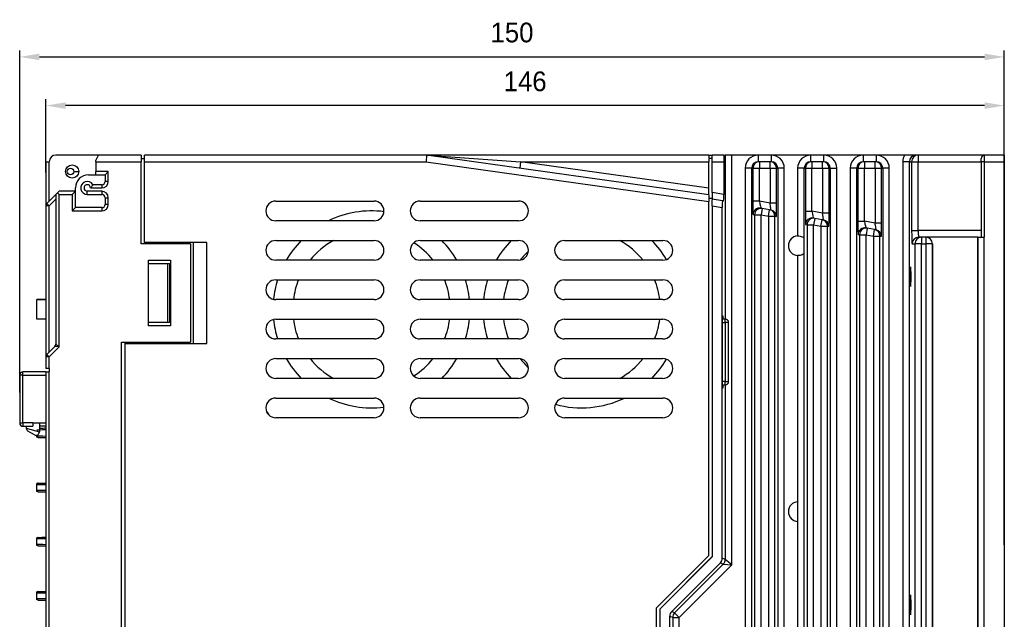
# Model space of a CAD drawing. Extents: x 14112 to 14372, y -2388 to -2111.
# Tile 22 of 22: x 14222 to 14372, y -2203 to -2111. Entities that reach past the tile are written whole.
import ezdxf

# ---------------------------------------------------------------- set-up
doc = ezdxf.new("R2010")
doc.units = 0
doc.layers.get('0').update_dxf_attribs({"linetype": 'CONTINUOUS'})
doc.layers.get('DEFPOINTS').update_dxf_attribs({"color": 8, "linetype": 'CONTINUOUS'})
doc.styles.get("Standard").update_dxf_attribs({"font": 'PMingLiU.ttf'})
doc.dimstyles.new('ISO-25', dxfattribs={"dimtxt": 3, "dimasz": 3, "dimexe": 1, "dimexo": 1, "dimgap": 2, "dimtad": 2, "dimtih": 1, "dimtoh": 1, "dimtxsty": 'STANDARD', "dimcen": 0, "dimclrd": 256, "dimclre": 256, "dimclrt": 256, "dimazin": 3, "dimtfac": 1, "dimtmove": 0, "dimatfit": 3})

# ---------------------------------------------------------------- blocks, each defined once
blk = doc.blocks.new('*D8')
for p, q in [((14221.87, -2168.2), (14221.87, -2116.09)), ((14371.87, -2191.39), (14371.87, -2116.09)), ((14224.87, -2117.09), (14368.87, -2117.09))]:
    blk.add_line(p, q)
for points in [[(14224.87, -2116.59), (14224.87, -2117.59), (14221.87, -2117.09)], [(14368.87, -2116.59), (14368.87, -2117.59), (14371.87, -2117.09)]]:
    blk.add_solid(points)
at = {"layer": 'DEFPOINTS', "color": 0}
for p in [(14371.87, -2117.09), (14221.87, -2169.2), (14371.87, -2192.39)]:
    blk.add_point(p, dxfattribs=at)
at = {"insert": (14296.87, -2113.39), "char_height": 3, "attachment_point": 5}
blk.add_mtext('150', dxfattribs=at)
blk = doc.blocks.new('*D9')
for p, q in [((14225.87, -2134.68), (14225.87, -2123.51)), ((14371.87, -2137.09), (14371.87, -2123.51)), ((14368.87, -2124.51), (14228.87, -2124.51))]:
    blk.add_line(p, q)
for points in [[(14228.87, -2124.01), (14228.87, -2125.01), (14225.87, -2124.51)], [(14368.87, -2124.01), (14368.87, -2125.01), (14371.87, -2124.51)]]:
    blk.add_solid(points)
at = {"layer": 'DEFPOINTS', "color": 0}
for p in [(14225.87, -2124.51), (14225.87, -2135.68), (14371.87, -2138.09)]:
    blk.add_point(p, dxfattribs=at)
at = {"insert": (14298.87, -2120.83), "char_height": 3, "attachment_point": 5}
blk.add_mtext('146', dxfattribs=at)

msp = doc.modelspace()

# ---------------------------------------------------------------- linework, layer by layer
for p, q in [((14233.869, -2132.049), (14227.369, -2132.049)), ((14233.469, -2132.849), (14233.869, -2132.049)), ((14233.469, -2133.049), (14233.469, -2132.849)), ((14240.369, -2132.049), (14233.869, -2132.049)), ((14240.369, -2132.049), (14240.369, -2133.049)), ((14240.369, -2132.549), (14240.869, -2132.549)), ((14283.869, -2132.049), (14240.869, -2132.049)), ((14240.869, -2133.049), (14240.869, -2132.049)), ((14283.869, -2132.049), (14283.799, -2133.049)), ((14326.869, -2138.089), (14283.869, -2132.049)), ((14297.669, -2132.049), (14283.939, -2132.049)), ((14283.939, -2132.049), (14298.179, -2133.049)), ((14308.069, -2132.049), (14297.669, -2132.049)), ((14326.869, -2132.049), (14308.069, -2132.049)), ((14326.869, -2132.049), (14327.369, -2132.049)), ((14326.869, -2132.049), (14326.869, -2133.049)), ((14327.369, -2132.549), (14326.869, -2132.549)), ((14327.369, -2133.049), (14327.369, -2132.049)), ((14329.142, -2132.049), (14327.369, -2132.049)), ((14329.142, -2132.049), (14329.352, -2132.049)), ((14329.352, -2132.049), (14329.352, -2157.049)), ((14330.352, -2132.049), (14329.352, -2132.049)), ((14330.352, -2194.456), (14330.352, -2132.049)), ((14334.387, -2132.049), (14330.352, -2132.049)), ((14336.351, -2132.049), (14334.387, -2132.049)), ((14334.387, -2132.049), (14334.387, -2133.049)), ((14336.351, -2132.049), (14336.351, -2133.049)), ((14342.387, -2132.049), (14336.351, -2132.049)), ((14342.387, -2133.049), (14342.387, -2132.049)), ((14344.351, -2132.049), (14342.387, -2132.049)), ((14344.351, -2133.049), (14344.351, -2132.049)), ((14350.387, -2132.049), (14344.351, -2132.049)), ((14352.351, -2132.049), (14350.387, -2132.049)), ((14350.387, -2132.049), (14350.387, -2133.049)), ((14352.351, -2132.049), (14352.351, -2133.049)), ((14356.671, -2132.049), (14352.351, -2132.049)), ((14358.754, -2132.049), (14358.405, -2132.049)), ((14358.754, -2132.049), (14358.754, -2133.049)), ((14368.869, -2132.049), (14358.754, -2132.049)), ((14368.369, -2133.049), (14368.369, -2132.549)), ((14368.869, -2133.049), (14368.869, -2132.049)), ((14371.869, -2132.049), (14368.869, -2132.049)), ((14371.869, -2132.049), (14371.869, -2133.049)), ((14225.869, -2133.049), (14225.869, -2139.757)), ((14225.869, -2133.049), (14226.369, -2133.049)), ((14226.369, -2139.049), (14226.369, -2133.049)), ((14233.469, -2133.049), (14240.369, -2133.049)), ((14233.469, -2133.049), (14233.469, -2134.549)), ((14240.369, -2145.549), (14240.369, -2133.049)), ((14240.869, -2133.049), (14283.799, -2133.049)), ((14240.869, -2145.349), (14240.869, -2133.049)), ((14283.799, -2133.049), (14326.869, -2139.099)), ((14298.179, -2133.049), (14298.04, -2134.04)), ((14298.179, -2133.049), (14326.869, -2133.049)), ((14326.869, -2137.079), (14298.179, -2133.049)), ((14326.869, -2137.079), (14326.869, -2133.049)), ((14327.369, -2133.049), (14329.125, -2133.049)), ((14327.369, -2137.717), (14327.369, -2133.049)), ((14329.125, -2133.049), (14329.125, -2138.048)), ((14333.386, -2134.049), (14332.386, -2134.049)), ((14332.386, -2134.049), (14332.386, -2292.049)), ((14333.386, -2134.049), (14333.561, -2134.049)), ((14333.386, -2292.049), (14333.386, -2134.049)), ((14333.561, -2134.049), (14333.561, -2139.071)), ((14333.561, -2134.049), (14334.561, -2134.049)), ((14334.561, -2133.049), (14334.387, -2133.049)), ((14334.561, -2133.049), (14334.561, -2134.049)), ((14336.177, -2133.049), (14334.561, -2133.049)), ((14334.561, -2139.071), (14334.561, -2134.049)), ((14334.561, -2134.049), (14336.177, -2134.049)), ((14336.351, -2133.049), (14336.177, -2133.049)), ((14336.177, -2134.049), (14336.177, -2133.049)), ((14336.177, -2134.049), (14337.177, -2134.049)), ((14336.177, -2134.049), (14336.177, -2139.376)), ((14337.177, -2139.376), (14337.177, -2134.049)), ((14337.177, -2134.049), (14337.352, -2134.049)), ((14338.352, -2134.049), (14337.352, -2134.049)), ((14337.352, -2134.049), (14337.352, -2292.049)), ((14338.352, -2292.049), (14338.352, -2134.049)), ((14340.386, -2134.049), (14340.386, -2144.352)), ((14341.386, -2134.049), (14340.386, -2134.049)), ((14341.386, -2134.049), (14341.561, -2134.049)), ((14341.386, -2144.662), (14341.386, -2134.049)), ((14341.561, -2134.049), (14341.561, -2140.578)), ((14341.561, -2134.049), (14342.561, -2134.049)), ((14342.561, -2133.049), (14342.387, -2133.049)), ((14342.561, -2133.049), (14342.561, -2134.049)), ((14344.177, -2133.049), (14342.561, -2133.049)), ((14342.561, -2140.578), (14342.561, -2134.049)), ((14342.561, -2134.049), (14344.177, -2134.049)), ((14344.351, -2133.049), (14344.177, -2133.049)), ((14344.177, -2134.049), (14344.177, -2133.049)), ((14344.177, -2134.049), (14345.177, -2134.049)), ((14344.177, -2134.049), (14344.177, -2140.882)), ((14345.177, -2134.049), (14345.352, -2134.049)), ((14345.177, -2140.882), (14345.177, -2134.049)), ((14345.352, -2134.049), (14346.352, -2134.049)), ((14345.352, -2134.049), (14345.352, -2209.862)), ((14346.352, -2209.552), (14346.352, -2134.049)), ((14348.386, -2134.049), (14348.386, -2292.049)), ((14349.386, -2134.049), (14348.386, -2134.049)), ((14349.386, -2134.049), (14349.561, -2134.049)), ((14349.386, -2292.049), (14349.386, -2134.049)), ((14349.561, -2134.049), (14349.561, -2142.084)), ((14349.561, -2134.049), (14350.561, -2134.049)), ((14350.561, -2133.049), (14350.387, -2133.049)), ((14350.561, -2133.049), (14350.561, -2134.049)), ((14352.177, -2133.049), (14350.561, -2133.049)), ((14350.561, -2142.084), (14350.561, -2134.049)), ((14350.561, -2134.049), (14352.177, -2134.049)), ((14352.351, -2133.049), (14352.177, -2133.049)), ((14352.177, -2134.049), (14352.177, -2133.049)), ((14352.177, -2134.049), (14353.177, -2134.049)), ((14352.177, -2134.049), (14352.177, -2142.389)), ((14353.177, -2142.389), (14353.177, -2134.049)), ((14353.177, -2134.049), (14353.352, -2134.049)), ((14354.352, -2134.049), (14353.352, -2134.049)), ((14353.352, -2134.049), (14353.352, -2292.049)), ((14354.352, -2292.049), (14354.352, -2134.049)), ((14356.403, -2133.049), (14356.403, -2292.049)), ((14357.403, -2133.049), (14356.403, -2133.049)), ((14357.403, -2133.049), (14357.754, -2133.049)), ((14357.403, -2292.049), (14357.403, -2133.049)), ((14357.754, -2133.049), (14357.754, -2143.549)), ((14357.754, -2133.049), (14358.754, -2133.049)), ((14358.754, -2143.549), (14358.754, -2133.049)), ((14358.754, -2133.049), (14368.369, -2133.049)), ((14368.869, -2133.049), (14368.369, -2133.049)), ((14368.369, -2133.049), (14368.369, -2144.549)), ((14368.869, -2133.049), (14371.869, -2133.049)), ((14368.869, -2144.549), (14368.869, -2133.049)), ((14371.869, -2133.049), (14371.869, -2293.049)), ((14230.119, -2134.549), (14230.869, -2134.549)), ((14232.369, -2135.049), (14233.469, -2135.049)), ((14235.369, -2134.549), (14233.469, -2134.549)), ((14233.469, -2135.049), (14233.469, -2134.549)), ((14233.469, -2135.049), (14234.869, -2135.049)), ((14235.369, -2134.549), (14234.869, -2135.049)), ((14234.869, -2135.049), (14234.869, -2136.049)), ((14235.369, -2136.049), (14235.369, -2134.549)), ((14230.369, -2137.549), (14230.369, -2137.049)), ((14232.669, -2137.049), (14234.369, -2137.049)), ((14234.369, -2136.549), (14233.035, -2136.549)), ((14234.369, -2136.549), (14234.369, -2137.049)), ((14235.369, -2136.049), (14234.869, -2136.049)), ((14326.869, -2138.089), (14326.869, -2137.079)), ((14227.369, -2138.049), (14226.015, -2139.403)), ((14226.369, -2139.757), (14227.369, -2138.757)), ((14227.369, -2138.049), (14227.619, -2137.799)), ((14227.369, -2138.049), (14227.369, -2160.842)), ((14227.619, -2137.799), (14227.869, -2137.549)), ((14227.619, -2137.799), (14227.869, -2138.049)), ((14230.369, -2137.549), (14227.869, -2137.549)), ((14227.869, -2161.257), (14227.869, -2138.049)), ((14227.869, -2138.049), (14229.869, -2138.049)), ((14230.369, -2137.549), (14229.869, -2138.049)), ((14229.869, -2138.049), (14229.869, -2140.549)), ((14230.369, -2140.049), (14230.369, -2137.549)), ((14234.369, -2137.549), (14232.169, -2137.549)), ((14232.169, -2138.049), (14232.169, -2137.549)), ((14232.169, -2138.049), (14234.369, -2138.049)), ((14234.369, -2137.549), (14234.369, -2138.049)), ((14234.869, -2138.549), (14235.369, -2138.549)), ((14234.869, -2138.549), (14234.869, -2139.549)), ((14235.369, -2139.549), (14235.369, -2138.549)), ((14326.869, -2138.089), (14326.869, -2139.099)), ((14327.369, -2138.659), (14326.869, -2138.659)), ((14329.125, -2138.048), (14327.369, -2137.717)), ((14327.369, -2137.717), (14327.369, -2138.659)), ((14327.369, -2138.659), (14327.369, -2138.871)), ((14328.924, -2139.027), (14327.369, -2138.734)), ((14327.369, -2139.752), (14327.369, -2138.871)), ((14225.869, -2139.757), (14225.869, -2162.757)), ((14226.369, -2139.757), (14225.869, -2139.757)), ((14226.015, -2139.403), (14226.369, -2139.757)), ((14226.369, -2162.049), (14226.369, -2139.757)), ((14230.369, -2140.049), (14229.869, -2140.549)), ((14234.369, -2140.049), (14230.369, -2140.049)), ((14234.369, -2140.049), (14234.369, -2140.549)), ((14235.369, -2139.549), (14234.869, -2139.549)), ((14260.869, -2139.049), (14275.869, -2139.049)), ((14282.869, -2139.049), (14297.869, -2139.049)), ((14326.869, -2193.014), (14326.869, -2139.099)), ((14327.369, -2139.752), (14328.906, -2140.042)), ((14327.369, -2139.752), (14327.369, -2193.221)), ((14328.906, -2193.444), (14328.906, -2140.042)), ((14329.107, -2139.062), (14328.924, -2139.027)), ((14334.561, -2139.071), (14333.561, -2139.071)), ((14336.177, -2139.376), (14334.561, -2139.071)), ((14334.999, -2140.171), (14334.781, -2140.13)), ((14334.999, -2140.171), (14334.814, -2141.154)), ((14336.109, -2140.38), (14334.999, -2140.171)), ((14335.924, -2141.363), (14336.109, -2140.38)), ((14336.327, -2140.421), (14336.109, -2140.38)), ((14337.177, -2139.376), (14336.177, -2139.376)), ((14229.869, -2140.549), (14234.369, -2140.549)), ((14333.596, -2141.113), (14333.814, -2141.154)), ((14333.814, -2141.154), (14333.814, -2292.049)), ((14333.814, -2141.154), (14334.814, -2141.154)), ((14334.814, -2292.049), (14334.814, -2141.154)), ((14334.814, -2141.154), (14335.924, -2141.363)), ((14335.924, -2141.363), (14336.924, -2141.363)), ((14335.924, -2141.363), (14335.924, -2292.049)), ((14336.924, -2292.049), (14336.924, -2141.363)), ((14336.924, -2141.363), (14337.142, -2141.404)), ((14341.561, -2140.578), (14342.561, -2140.578)), ((14344.177, -2140.882), (14342.561, -2140.578)), ((14342.999, -2141.678), (14342.781, -2141.637)), ((14342.999, -2141.678), (14342.814, -2142.661)), ((14344.109, -2141.887), (14342.999, -2141.678)), ((14343.924, -2142.87), (14344.109, -2141.887)), ((14344.327, -2141.928), (14344.109, -2141.887)), ((14345.177, -2140.882), (14344.177, -2140.882)), ((14275.869, -2142.049), (14260.869, -2142.049)), ((14297.869, -2142.049), (14282.869, -2142.049)), ((14341.596, -2142.619), (14341.814, -2142.661)), ((14341.814, -2142.661), (14341.814, -2292.049)), ((14341.814, -2142.661), (14342.814, -2142.661)), ((14342.814, -2292.049), (14342.814, -2142.661)), ((14342.814, -2142.661), (14343.924, -2142.87)), ((14343.924, -2142.87), (14344.924, -2142.87)), ((14343.924, -2142.87), (14343.924, -2292.049)), ((14344.924, -2142.87), (14345.142, -2142.911)), ((14344.924, -2292.049), (14344.924, -2142.87)), ((14349.561, -2142.084), (14350.561, -2142.084)), ((14352.177, -2142.389), (14350.561, -2142.084)), ((14350.999, -2143.184), (14350.781, -2143.143)), ((14350.999, -2143.184), (14350.814, -2144.167)), ((14352.109, -2143.393), (14350.999, -2143.184)), ((14351.924, -2144.376), (14352.109, -2143.393)), ((14352.327, -2143.434), (14352.109, -2143.393)), ((14353.177, -2142.389), (14352.177, -2142.389)), ((14341.369, -2147.049), (14341.369, -2144.649)), ((14349.596, -2144.126), (14349.814, -2144.167)), ((14349.814, -2144.167), (14349.814, -2292.049)), ((14349.814, -2144.167), (14350.814, -2144.167)), ((14350.814, -2292.049), (14350.814, -2144.167)), ((14350.814, -2144.167), (14351.924, -2144.376)), ((14351.924, -2144.376), (14352.924, -2144.376)), ((14351.924, -2144.376), (14351.924, -2292.049)), ((14352.924, -2292.049), (14352.924, -2144.376)), ((14352.924, -2144.376), (14353.142, -2144.417)), ((14357.754, -2143.549), (14358.754, -2143.549)), ((14368.369, -2143.549), (14358.754, -2143.549)), ((14359.26, -2144.549), (14358.824, -2144.549)), ((14359.26, -2144.549), (14359.26, -2145.549)), ((14359.924, -2144.549), (14359.26, -2144.549)), ((14367.814, -2144.549), (14359.924, -2144.549)), ((14359.924, -2144.549), (14359.924, -2145.549)), ((14367.814, -2216.995), (14367.814, -2144.549)), ((14367.814, -2144.549), (14367.814, -2293.049)), ((14367.814, -2144.549), (14368.814, -2144.549)), ((14367.814, -2144.549), (14367.814, -2144.549)), ((14368.814, -2293.049), (14368.814, -2144.549)), ((14368.814, -2144.549), (14368.869, -2144.549)), ((14247.869, -2145.549), (14240.369, -2145.549)), ((14250.369, -2145.349), (14240.869, -2145.349)), ((14240.869, -2145.349), (14240.869, -2145.549)), ((14247.869, -2145.549), (14247.869, -2160.549)), ((14248.369, -2160.749), (14248.369, -2145.349)), ((14250.369, -2160.749), (14250.369, -2145.349)), ((14260.869, -2145.049), (14275.869, -2145.049)), ((14282.869, -2145.049), (14297.869, -2145.049)), ((14304.869, -2145.049), (14319.869, -2145.049)), ((14357.824, -2145.549), (14358.261, -2145.549)), ((14359.26, -2145.549), (14358.261, -2145.549)), ((14358.261, -2145.549), (14358.261, -2292.049)), ((14359.26, -2145.549), (14359.924, -2145.549)), ((14359.26, -2292.049), (14359.26, -2145.549)), ((14360.924, -2145.549), (14359.924, -2145.549)), ((14359.924, -2145.549), (14359.924, -2292.049)), ((14360.924, -2145.549), (14360.924, -2210.104)), ((14360.924, -2145.549), (14360.924, -2145.549)), ((14360.924, -2292.049), (14360.924, -2145.549)), ((14340.386, -2147.347), (14340.386, -2184.852)), ((14341.386, -2292.049), (14341.386, -2147.036)), ((14241.469, -2148.049), (14244.869, -2148.049)), ((14241.469, -2158.049), (14241.469, -2148.049)), ((14241.469, -2148.549), (14244.37, -2148.549)), ((14244.37, -2148.549), (14244.37, -2157.549)), ((14244.37, -2148.549), (14244.669, -2148.549)), ((14244.669, -2148.549), (14244.669, -2157.549)), ((14244.869, -2148.049), (14244.869, -2158.049)), ((14275.869, -2148.049), (14260.869, -2148.049)), ((14297.869, -2148.049), (14282.869, -2148.049)), ((14319.869, -2148.049), (14304.869, -2148.049)), ((14260.869, -2151.049), (14275.869, -2151.049)), ((14282.869, -2151.049), (14297.869, -2151.049)), ((14304.869, -2151.049), (14319.869, -2151.049)), ((14224.469, -2154.049), (14225.869, -2154.049)), ((14224.469, -2157.049), (14224.469, -2154.049)), ((14225.869, -2154.049), (14224.469, -2154.049)), ((14275.869, -2154.049), (14260.869, -2154.049)), ((14297.869, -2154.049), (14282.869, -2154.049)), ((14319.869, -2154.049), (14304.869, -2154.049)), ((14328.938, -2167.549), (14328.938, -2156.549)), ((14328.938, -2156.549), (14328.98, -2156.549)), ((14328.98, -2156.549), (14328.98, -2157.049)), ((14225.869, -2157.049), (14224.469, -2157.049)), ((14244.37, -2157.549), (14241.469, -2157.549)), ((14244.869, -2158.049), (14241.469, -2158.049)), ((14244.669, -2157.549), (14244.37, -2157.549)), ((14260.869, -2157.049), (14275.869, -2157.049)), ((14282.869, -2157.049), (14297.869, -2157.049)), ((14304.869, -2157.049), (14319.869, -2157.049)), ((14329.369, -2157.049), (14328.938, -2157.049)), ((14328.938, -2157.549), (14329.369, -2157.549)), ((14329.369, -2157.549), (14329.369, -2157.049)), ((14329.869, -2157.549), (14329.369, -2157.549)), ((14329.369, -2157.549), (14329.369, -2166.549)), ((14329.869, -2166.549), (14329.869, -2157.549)), ((14227.223, -2161.196), (14226.015, -2162.403)), ((14226.369, -2162.757), (14227.869, -2161.257)), ((14227.869, -2161.257), (14227.223, -2161.196)), ((14227.369, -2160.842), (14227.869, -2161.257)), ((14237.369, -2265.549), (14237.369, -2160.549)), ((14237.369, -2160.549), (14247.869, -2160.549)), ((14237.869, -2160.549), (14237.869, -2160.749)), ((14237.869, -2160.749), (14250.369, -2160.749)), ((14237.869, -2160.749), (14237.869, -2265.349)), ((14240.869, -2160.749), (14240.869, -2160.549)), ((14275.869, -2160.049), (14260.869, -2160.049)), ((14297.869, -2160.049), (14282.869, -2160.049)), ((14319.869, -2160.049), (14304.869, -2160.049)), ((14225.869, -2162.757), (14225.869, -2164.549)), ((14226.369, -2162.757), (14225.869, -2162.757)), ((14226.015, -2162.403), (14226.369, -2162.757)), ((14226.369, -2164.549), (14226.369, -2162.757)), ((14260.869, -2163.049), (14275.869, -2163.049)), ((14282.869, -2163.049), (14297.869, -2163.049)), ((14304.869, -2163.049), (14319.869, -2163.049)), ((14222.369, -2165.549), (14221.869, -2165.549)), ((14221.869, -2165.549), (14221.869, -2172.849)), ((14225.869, -2165.049), (14222.369, -2165.049)), ((14222.369, -2165.549), (14222.369, -2165.049)), ((14222.369, -2165.549), (14225.869, -2165.549)), ((14222.369, -2172.849), (14222.369, -2165.549)), ((14226.369, -2164.549), (14225.869, -2164.549)), ((14225.869, -2165.049), (14225.869, -2290.842)), ((14225.869, -2165.049), (14226.369, -2165.049)), ((14226.369, -2164.549), (14226.369, -2165.049)), ((14226.369, -2290.842), (14226.369, -2165.049)), ((14275.869, -2166.049), (14260.869, -2166.049)), ((14297.869, -2166.049), (14282.869, -2166.049)), ((14319.869, -2166.049), (14304.869, -2166.049)), ((14329.369, -2166.549), (14328.938, -2166.549)), ((14328.938, -2167.049), (14329.369, -2167.049)), ((14328.98, -2167.049), (14328.98, -2167.549)), ((14329.352, -2167.049), (14329.352, -2193.628)), ((14329.369, -2166.549), (14329.869, -2166.549)), ((14329.369, -2167.049), (14329.369, -2166.549)), ((14328.98, -2167.549), (14328.938, -2167.549)), ((14260.869, -2169.049), (14275.869, -2169.049)), ((14282.869, -2169.049), (14297.869, -2169.049)), ((14304.869, -2169.049), (14319.869, -2169.049)), ((14221.869, -2172.849), (14222.369, -2172.849)), ((14222.369, -2172.849), (14222.369, -2173.349)), ((14223.869, -2172.849), (14222.369, -2172.849)), ((14222.369, -2173.349), (14223.869, -2173.349)), ((14222.869, -2173.349), (14222.869, -2173.638)), ((14223.869, -2172.849), (14223.869, -2173.349)), ((14223.869, -2172.849), (14225.869, -2172.849)), ((14224.869, -2172.849), (14224.869, -2174.215)), ((14225.869, -2173.349), (14224.869, -2173.349)), ((14275.869, -2172.049), (14260.869, -2172.049)), ((14297.869, -2172.049), (14282.869, -2172.049)), ((14319.869, -2172.049), (14304.869, -2172.049)), ((14222.869, -2173.638), (14224.869, -2174.215)), ((14224.119, -2174.648), (14223.119, -2174.071)), ((14224.469, -2175.023), (14224.469, -2174.705)), ((14224.485, -2174.875), (14224.485, -2175.023)), ((14224.485, -2175.023), (14224.469, -2175.023)), ((14224.552, -2175.023), (14224.485, -2175.023)), ((14224.469, -2183.273), (14224.469, -2182.073)), ((14224.485, -2182.073), (14224.469, -2182.073)), ((14224.485, -2182.221), (14224.485, -2182.073)), ((14224.552, -2182.073), (14224.485, -2182.073)), ((14224.469, -2183.273), (14224.485, -2183.273)), ((14224.485, -2183.125), (14224.485, -2183.273)), ((14224.552, -2183.273), (14224.485, -2183.273)), ((14340.386, -2184.852), (14340.386, -2187.847)), ((14340.386, -2187.847), (14340.386, -2292.049)), ((14224.469, -2191.523), (14224.469, -2190.323)), ((14224.485, -2190.323), (14224.469, -2190.323)), ((14224.485, -2190.471), (14224.485, -2190.323)), ((14224.552, -2190.323), (14224.485, -2190.323)), ((14224.485, -2191.375), (14224.485, -2191.523)), ((14224.485, -2191.523), (14224.469, -2191.523)), ((14224.552, -2191.523), (14224.485, -2191.523)), ((14318.869, -2201.014), (14326.869, -2193.014)), ((14319.369, -2201.207), (14327.369, -2193.207)), ((14327.369, -2193.221), (14319.369, -2201.221)), ((14328.614, -2194.151), (14321.199, -2201.565)), ((14329.059, -2194.335), (14321.645, -2201.749)), ((14322.352, -2202.456), (14330.352, -2194.456)), ((14328.614, -2194.151), (14329.059, -2194.335)), ((14329.352, -2193.628), (14328.906, -2193.444)), ((14329.059, -2194.335), (14330.352, -2194.456)), ((14330.352, -2194.456), (14329.352, -2193.628)), ((14224.469, -2199.773), (14224.469, -2198.573)), ((14224.469, -2198.573), (14224.485, -2198.573)), ((14224.552, -2198.573), (14224.485, -2198.573)), ((14224.485, -2198.721), (14224.485, -2198.573)), ((14224.485, -2199.773), (14224.469, -2199.773)), ((14224.485, -2199.625), (14224.485, -2199.773)), ((14224.552, -2199.773), (14224.485, -2199.773)), ((14318.869, -2293.049), (14318.869, -2201.014)), ((14319.369, -2201.207), (14319.369, -2201.221)), ((14319.369, -2201.221), (14319.369, -2293.049)), ((14321.645, -2201.749), (14321.199, -2201.565)), ((14322.352, -2202.456), (14321.645, -2201.749)), ((14320.906, -2293.049), (14320.906, -2202.272)), ((14320.906, -2202.272), (14321.352, -2202.456)), ((14321.352, -2202.456), (14321.352, -2259.049)), ((14321.352, -2202.456), (14322.352, -2202.456)), ((14322.352, -2294.049), (14322.352, -2202.456))]:
    msp.add_line(p, q)
for centre, radius in [((14229.869, -2134.549), 1), ((14229.619, -2134.549), 0.5)]:
    msp.add_circle(centre, radius)
for centre, radius, start, end in [((14227.369, -2133.049), 1, 90, 180), ((14368.869, -2132.549), 0.5, 90, 180), ((14232.369, -2137.049), 2, 90, 180), ((14232.169, -2137.049), 1, 30, 270), ((14232.169, -2137.049), 0.5, 0, 270), ((14234.369, -2136.049), 1, 270, 0), ((14234.369, -2136.049), 0.5, 270, 0), ((14234.369, -2138.549), 1, 0, 90), ((14234.369, -2138.549), 0.5, 0, 90), ((14226.369, -2139.757), 0.5, 135, 180), ((14234.369, -2139.549), 1, 270, 0), ((14234.369, -2139.549), 0.5, 270, 0), ((14260.869, -2140.549), 1.5, 90, 270), ((14275.869, -2140.549), 1.5, 270, 90), ((14282.869, -2140.549), 1.5, 90, 270), ((14297.869, -2140.549), 1.5, 270, 90), ((14275.469, -2155.549), 15, 82.74156, 115.84193), ((14340.469, -2145.849), 1.5, 93.16041, 266.83959), ((14260.869, -2146.549), 1.5, 90, 270), ((14275.469, -2155.549), 15, 135.573, 150), ((14275.469, -2155.549), 12, 118.95502, 141.31781), ((14275.869, -2146.549), 1.5, 270, 90), ((14282.869, -2146.549), 1.5, 90, 270), ((14275.469, -2155.549), 12, 38.68219, 57.64619), ((14275.469, -2155.549), 15, 30, 44.427), ((14307.469, -2155.549), 15, 135.573, 150), ((14297.869, -2146.549), 1.5, 270, 90), ((14304.869, -2146.549), 1.5, 90, 270), ((14307.469, -2155.549), 12, 38.68219, 61.04498), ((14307.469, -2155.549), 15, 30.43322, 44.427), ((14319.869, -2146.549), 1.5, 270, 90), ((14307.469, -2155.549), 12, 132.50506, 141.19016), ((14260.869, -2152.549), 1.5, 90, 270), ((14275.469, -2155.549), 15, 162.5424, 174.12718), ((14275.469, -2155.549), 12, 157.97569, 172.81924), ((14275.869, -2152.549), 1.5, 270, 90), ((14282.869, -2152.549), 1.5, 90, 270), ((14275.469, -2155.549), 12, 7.18076, 22.02431), ((14275.469, -2155.549), 15, 5.73917, 17.4576), ((14307.469, -2155.549), 15, 162.5424, 174.26083), ((14307.469, -2155.549), 12, 157.97569, 172.81924), ((14297.869, -2152.549), 1.5, 270, 90), ((14304.869, -2152.549), 1.5, 90, 270), ((14307.469, -2155.549), 12, 7.18076, 22.02431), ((14319.869, -2152.549), 1.5, 270, 90), ((14260.869, -2158.549), 1.5, 90, 270), ((14275.469, -2155.549), 15, 185.87282, 197.4576), ((14275.469, -2155.549), 12, 187.18076, 202.02431), ((14275.869, -2158.549), 1.5, 270, 90), ((14282.869, -2158.549), 1.5, 90, 270), ((14275.469, -2155.549), 12, 337.97569, 352.81924), ((14275.469, -2155.549), 15, 342.5424, 354.26083), ((14307.469, -2155.549), 15, 185.73917, 197.4576), ((14307.469, -2155.549), 12, 187.18076, 202.02431), ((14297.869, -2158.549), 1.5, 270, 90), ((14304.869, -2158.549), 1.5, 90, 270), ((14307.469, -2155.549), 12, 337.97569, 352.81924), ((14319.869, -2158.549), 1.5, 270, 90), ((14329.369, -2157.549), 0.5, 0, 90), ((14226.869, -2160.842), 0.5, 315, 0), ((14226.369, -2162.757), 0.5, 135, 180), ((14260.869, -2164.549), 1.5, 90, 270), ((14275.469, -2155.549), 15, 210, 224.427), ((14275.469, -2155.549), 12, 218.68219, 241.04498), ((14275.869, -2164.549), 1.5, 270, 90), ((14282.869, -2164.549), 1.5, 90, 270), ((14275.469, -2155.549), 12, 302.35381, 321.31781), ((14275.469, -2155.549), 15, 315.573, 330), ((14307.469, -2155.549), 15, 210, 224.427), ((14297.869, -2164.549), 1.5, 270, 90), ((14307.469, -2155.549), 12, 218.80984, 227.49494), ((14304.869, -2164.549), 1.5, 90, 270), ((14307.469, -2155.549), 12, 298.95502, 321.31781), ((14307.469, -2155.549), 15, 315.573, 329.56678), ((14319.869, -2164.549), 1.5, 270, 90), ((14222.369, -2165.549), 0.5, 90, 180), ((14329.369, -2166.549), 0.5, 270, 0), ((14260.869, -2170.549), 1.5, 90, 270), ((14275.469, -2155.549), 15, 244.15807, 277.25844), ((14275.869, -2170.549), 1.5, 270, 90), ((14282.869, -2170.549), 1.5, 90, 270), ((14297.869, -2170.549), 1.5, 270, 90), ((14304.869, -2170.549), 1.5, 90, 270), ((14307.469, -2155.549), 15, 254.54042, 295.84193), ((14319.869, -2170.549), 1.5, 270, 90), ((14274.469, -2162.049), 17.5, 210.86143, 213.14934), ((14222.369, -2172.849), 0.5, 180, 270), ((14223.369, -2173.638), 0.5, 180, 240), ((14224.369, -2174.215), 0.5, 240, 0), ((14224.369, -2174.215), 0.5, 240, 0), ((14340.469, -2186.349), 1.5, 93.16041, 266.83959)]:
    msp.add_arc(centre, radius, start, end)
for centre, major_axis, ratio, start_param, end_param in [((14329.142, -2133.049), (0, 1), 0.0174551, 0, 1.5707963), ((14334.387, -2134.049), (-2, 0), 0.9998477, 4.712389, 6.2831853), ((14336.351, -2134.049), (2, 0), 0.9998477, 0, 1.5707963), ((14342.387, -2134.049), (-2, 0), 0.9998477, 4.712389, 6.2831853), ((14344.351, -2134.049), (2, 0), 0.9998477, 0, 1.5707963), ((14350.387, -2134.049), (-2, 0), 0.9998477, 4.712389, 6.2831853), ((14352.351, -2134.049), (2, 0), 0.9998477, 0, 1.5707963), ((14358.405, -2133.049), (-2.001, 0), 0.9993908, 5.7595865, 6.2831853), ((14358.405, -2133.049), (-1.002, 0), 0.9981751, 4.712389, 6.2831853), ((14358.754, -2133.049), (0, 1), 0.9993908, 0, 1.5707963), ((14334.387, -2134.049), (-1, 0), 0.9995432, 4.712389, 6.2831853), ((14334.561, -2134.049), (0, 1), 0.9998477, 0, 1.5707963), ((14336.177, -2134.049), (0, 1), 0.9998477, 4.712389, 6.2831853), ((14336.351, -2134.049), (1, 0), 0.9995432, 0, 1.5707963), ((14342.387, -2134.049), (-1, 0), 0.9995432, 4.712389, 6.2831853), ((14342.561, -2134.049), (0, 1), 0.9998477, 0, 1.5707963), ((14344.177, -2134.049), (0, 1), 0.9998477, 4.712389, 6.2831853), ((14344.351, -2134.049), (1, 0), 0.9995432, 0, 1.5707963), ((14350.387, -2134.049), (-1, 0), 0.9995432, 4.712389, 6.2831853), ((14350.561, -2134.049), (0, 1), 0.9998477, 0, 1.5707963), ((14352.177, -2134.049), (0, 1), 0.9998477, 4.712389, 6.2831853), ((14352.351, -2134.049), (1, 0), 0.9995432, 0, 1.5707963), ((14329.107, -2138.044), (0, -1.018), 0.0171534, 6.2799541, 7.8507505), ((14328.924, -2140.045), (0, 1.018), 0.0171534, 6.2799541, 7.8507505), ((14333.596, -2139.078), (0, -2.035), 0.0171534, 4.7091578, 6.2799541), ((14334.596, -2141.113), (0.185, 0.983), 0.9998423, 0, 1.7568996), ((14334.814, -2141.154), (0.185, 0.983), 0.9998423, 0, 1.7568996), ((14334.596, -2139.078), (0.185, -1.052), 0.0311065, 4.7006611, 6.2714574), ((14335.924, -2141.363), (0.185, 0.983), 0.9998423, 4.8984923, 6.2831853), ((14336.142, -2139.369), (0.185, -1.052), 0.0311065, 6.2714574, 7.8422538), ((14336.142, -2141.404), (0.185, 0.983), 0.9998423, 4.8984923, 6.2831853), ((14337.142, -2139.369), (0, -2.035), 0.0171534, 6.2799541, 7.8507505), ((14341.596, -2140.584), (0, -2.035), 0.0171534, 4.7091578, 6.2799541), ((14342.596, -2142.619), (0.185, 0.983), 0.9998423, 0, 1.7568996), ((14342.814, -2142.661), (0.185, 0.983), 0.9998423, 0, 1.7568996), ((14342.596, -2140.584), (0.185, -1.052), 0.0311065, 4.7006611, 6.2714574), ((14343.924, -2142.87), (0.185, 0.983), 0.9998423, 4.8984923, 6.2831853), ((14344.142, -2140.875), (0.185, -1.052), 0.0311065, 6.2714574, 7.8422538), ((14344.142, -2142.911), (0.185, 0.983), 0.9998423, 4.8984923, 6.2831853), ((14345.142, -2140.875), (0, -2.035), 0.0171534, 6.2799541, 7.8507505), ((14349.596, -2142.091), (0, -2.035), 0.0171534, 4.7091578, 6.2799541), ((14350.596, -2144.126), (0.185, 0.983), 0.9998423, 0, 1.7568996), ((14350.814, -2144.167), (0.185, 0.983), 0.9998423, 0, 1.7568996), ((14350.596, -2142.091), (0.185, -1.052), 0.0311065, 4.7006611, 6.2714574), ((14351.924, -2144.376), (0.185, 0.983), 0.9998423, 4.8984923, 6.2831853), ((14352.142, -2142.382), (0.185, -1.052), 0.0311065, 6.2714574, 7.8422538), ((14352.142, -2144.417), (0.185, 0.983), 0.9998423, 4.8984923, 6.2831853), ((14353.142, -2142.382), (0, -2.035), 0.0171534, 6.2799541, 7.8507505), ((14357.824, -2143.549), (0, -2), 0.0349208, 4.712389, 6.2831853), ((14358.824, -2145.549), (0, 1), 0.9993908, 0, 1.5707963), ((14359.26, -2145.549), (0, 1), 0.9993908, 0, 1.5707963), ((14358.824, -2143.549), (0, 1), 0.0698415, 1.5707963, 3.1415927), ((14359.924, -2145.549), (0, 1), 0.9998477, 4.712389, 6.2831853), ((14359.924, -2145.549), (1, 0), 0.9998477, 0, 1.5707963), ((14225.969, -2174.886), (-1.5, 0.011), 0.00001, 4.7788324, 6.1357081), ((14225.969, -2173.86), (-1.5, -0.011), 0.00001, 0.1570515, 1.4965583), ((14225.969, -2182.21), (-1.5, -0.011), 0.00001, 0.1482621, 1.5047462), ((14225.969, -2183.136), (-1.5, 0.011), 0.00001, 4.7795142, 6.1370657), ((14225.969, -2190.46), (-1.5, -0.011), 0.00001, 0.1469799, 1.5041021), ((14225.969, -2191.386), (-1.5, 0.011), 0.00001, 4.7790372, 6.1361161), ((14327.906, -2193.444), (0.924, -0.383), 0.9998216, 5.8905493, 6.6758213), ((14328.352, -2193.628), (0.383, 0.924), 0.9998216, 4.319753, 5.105025), ((14225.969, -2198.71), (-1.5, -0.011), 0.00001, 0.1482745, 1.5047524), ((14225.969, -2199.636), (-1.5, 0.011), 0.00001, 4.7784039, 6.1348549), ((14321.907, -2202.272), (-0.924, 0.383), 0.9998216, 5.8905493, 6.6758213), ((14322.352, -2202.456), (0.383, 0.924), 0.9998216, 1.1781603, 1.9634323)]:
    msp.add_ellipse(centre, major_axis=major_axis, ratio=ratio, start_param=start_param, end_param=end_param)
for centre in [(14357.561, -2150.549), (14357.561, -2200.549)]:
    msp.add_ellipse(centre, major_axis=(0, 1.5), ratio=0.0349208)
for points, knots in [([(14283.939, -2132.049), (14283.939, -2132.049), (14283.938, -2132.049), (14283.927, -2132.049), (14283.918, -2132.049), (14283.901, -2132.049), (14283.895, -2132.049), (14283.876, -2132.049), (14283.872, -2132.049), (14283.869, -2132.049)], [-0.000091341, -0.000091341, -0.000091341, -0.000091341, 0, 0, 0.00462713, 0.00462713, 0.009370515, 0.009370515, 0.020222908, 0.020222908, 0.020222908, 0.020222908]), ([(14358.405, -2132.049), (14358.403, -2132.049), (14358.402, -2132.049), (14358.216, -2132.049), (14358.029, -2132.049), (14357.65, -2132.049), (14357.441, -2132.049), (14357.008, -2132.049), (14356.831, -2132.049), (14356.671, -2132.049)], [-0.00063435, -0.00063435, -0.00063435, -0.00063435, 0, 0, 0.07820795, 0.07820795, 0.14434103, 0.14434103, 0.19691227, 0.19691227, 0.19691227, 0.19691227]), ([(14232.669, -2137.049), (14232.67, -2137.049), (14232.671, -2137.048), (14232.71, -2137.008), (14232.747, -2136.967), (14232.817, -2136.881), (14232.849, -2136.838), (14232.914, -2136.746), (14232.944, -2136.7), (14232.99, -2136.625), (14233.007, -2136.597), (14233.03, -2136.559), (14233.035, -2136.549), (14233.035, -2136.549)], [-0.088843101, -0.088843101, -0.088843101, -0.088843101, -0.088528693, -0.088528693, -0.072031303, -0.072031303, -0.055087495, -0.055087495, -0.034947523, -0.034947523, -0.017024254, -0.017024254, 0, 0, 0, 0]), ([(14340.386, -2144.352), (14340.514, -2144.345), (14340.649, -2144.355), (14340.894, -2144.406), (14341.004, -2144.445), (14341.179, -2144.525), (14341.256, -2144.571), (14341.357, -2144.639), (14341.384, -2144.661), (14341.386, -2144.662)], [0.15916174, 0.15916174, 0.15916174, 0.15916174, 0.19760991, 0.19760991, 0.23605809, 0.23605809, 0.27525459, 0.27525459, 0.31270862, 0.31270862, 0.31270862, 0.31270862]), ([(14341.386, -2147.036), (14341.384, -2147.038), (14341.357, -2147.06), (14341.256, -2147.128), (14341.179, -2147.174), (14341.004, -2147.254), (14340.894, -2147.293), (14340.649, -2147.344), (14340.514, -2147.354), (14340.386, -2147.347)], [0.31619956, 0.31619956, 0.31619956, 0.31619956, 0.35365358, 0.35365358, 0.39285008, 0.39285008, 0.43129826, 0.43129826, 0.46974643, 0.46974643, 0.46974643, 0.46974643]), ([(14224.552, -2175.023), (14224.549, -2175.02), (14224.546, -2175.018), (14224.543, -2175.015), (14224.506, -2174.977), (14224.485, -2174.928), (14224.485, -2174.875)], [0, 0, 0, 0, 0.0664221, 0.0664221, 0.0664221, 1, 1, 1, 1]), ([(14225.869, -2173.661), (14225.785, -2173.662), (14225.704, -2173.662), (14225.623, -2173.663), (14225.515, -2173.664), (14225.41, -2173.665), (14225.312, -2173.666), (14225.214, -2173.667), (14225.123, -2173.667), (14225.044, -2173.668), (14224.978, -2173.669), (14224.919, -2173.669), (14224.869, -2173.67)], [0.04247972, 0.04247972, 0.04247972, 0.04247972, 0.16666667, 0.16666667, 0.16666667, 0.33333333, 0.33333333, 0.33333333, 0.5, 0.5, 0.5, 0.63792157, 0.63792157, 0.63792157, 0.63792157]), ([(14224.485, -2182.221), (14224.485, -2182.168), (14224.506, -2182.119), (14224.543, -2182.081), (14224.546, -2182.078), (14224.549, -2182.076), (14224.552, -2182.073)], [0, 0, 0, 0, 0.9335035, 0.9335035, 0.9335035, 1, 1, 1, 1]), ([(14224.686, -2182.021), (14224.707, -2182.021), (14224.745, -2182.021), (14224.799, -2182.02), (14224.853, -2182.02), (14224.923, -2182.019), (14225.006, -2182.018), (14225.089, -2182.018), (14225.185, -2182.017), (14225.29, -2182.016), (14225.395, -2182.015), (14225.509, -2182.014), (14225.621, -2182.013), (14225.705, -2182.012), (14225.787, -2182.012), (14225.869, -2182.011)], [0, 0, 0, 0, 0.2, 0.2, 0.2, 0.4, 0.4, 0.4, 0.6, 0.6, 0.6, 0.8, 0.8, 0.8, 0.94825619, 0.94825619, 0.94825619, 0.94825619]), ([(14224.552, -2183.273), (14224.549, -2183.27), (14224.546, -2183.268), (14224.543, -2183.265), (14224.506, -2183.227), (14224.485, -2183.178), (14224.485, -2183.125)], [0, 0, 0, 0, 0.0664221, 0.0664221, 0.0664221, 1, 1, 1, 1]), ([(14224.485, -2190.471), (14224.485, -2190.418), (14224.506, -2190.369), (14224.543, -2190.331), (14224.546, -2190.328), (14224.549, -2190.326), (14224.552, -2190.323)], [0, 0, 0, 0, 0.9335035, 0.9335035, 0.9335035, 1, 1, 1, 1]), ([(14224.552, -2191.523), (14224.549, -2191.52), (14224.546, -2191.518), (14224.543, -2191.515), (14224.506, -2191.477), (14224.485, -2191.428), (14224.485, -2191.375)], [0, 0, 0, 0, 0.0664221, 0.0664221, 0.0664221, 1, 1, 1, 1]), ([(14224.686, -2190.271), (14224.707, -2190.271), (14224.745, -2190.271), (14224.799, -2190.27), (14224.853, -2190.27), (14224.923, -2190.269), (14225.006, -2190.268), (14225.089, -2190.268), (14225.185, -2190.267), (14225.29, -2190.266), (14225.395, -2190.265), (14225.509, -2190.264), (14225.621, -2190.263), (14225.705, -2190.262), (14225.787, -2190.262), (14225.869, -2190.261)], [0, 0, 0, 0, 0.2, 0.2, 0.2, 0.4, 0.4, 0.4, 0.6, 0.6, 0.6, 0.8, 0.8, 0.8, 0.94825619, 0.94825619, 0.94825619, 0.94825619]), ([(14224.485, -2198.721), (14224.485, -2198.668), (14224.506, -2198.619), (14224.543, -2198.581), (14224.546, -2198.578), (14224.549, -2198.576), (14224.552, -2198.573)], [0, 0, 0, 0, 0.9335035, 0.9335035, 0.9335035, 1, 1, 1, 1]), ([(14224.686, -2198.521), (14224.707, -2198.521), (14224.745, -2198.521), (14224.799, -2198.52), (14224.853, -2198.52), (14224.923, -2198.519), (14225.006, -2198.518), (14225.089, -2198.518), (14225.185, -2198.517), (14225.29, -2198.516), (14225.395, -2198.515), (14225.509, -2198.514), (14225.621, -2198.513), (14225.705, -2198.512), (14225.787, -2198.512), (14225.869, -2198.511)], [0, 0, 0, 0, 0.2, 0.2, 0.2, 0.4, 0.4, 0.4, 0.6, 0.6, 0.6, 0.8, 0.8, 0.8, 0.94825619, 0.94825619, 0.94825619, 0.94825619]), ([(14224.552, -2199.773), (14224.549, -2199.77), (14224.546, -2199.768), (14224.543, -2199.765), (14224.506, -2199.727), (14224.485, -2199.678), (14224.485, -2199.625)], [0, 0, 0, 0, 0.0664221, 0.0664221, 0.0664221, 1, 1, 1, 1])]:
    msp.add_open_spline(points, degree=3, knots=knots)
for points in [[(14224.686, -2175.075), (14224.635, -2175.074), (14224.59, -2175.057), (14224.552, -2175.023)], [(14224.686, -2175.075), (14224.707, -2175.075), (14224.743, -2175.075), (14224.795, -2175.076)], [(14224.795, -2175.076), (14224.847, -2175.076), (14224.914, -2175.077), (14224.994, -2175.078)], [(14224.994, -2175.078), (14225.073, -2175.078), (14225.164, -2175.079), (14225.267, -2175.08)], [(14225.267, -2175.08), (14225.37, -2175.081), (14225.485, -2175.082), (14225.601, -2175.083)], [(14225.601, -2175.083), (14225.689, -2175.084), (14225.778, -2175.084), (14225.869, -2175.085)], [(14224.686, -2182.021), (14224.635, -2182.022), (14224.59, -2182.039), (14224.552, -2182.073)], [(14224.552, -2182.073), (14224.59, -2182.039), (14224.635, -2182.022), (14224.686, -2182.021)], [(14224.686, -2183.325), (14224.635, -2183.324), (14224.59, -2183.307), (14224.552, -2183.273)], [(14224.686, -2183.325), (14224.707, -2183.325), (14224.743, -2183.325), (14224.795, -2183.326)], [(14224.795, -2183.326), (14224.847, -2183.326), (14224.914, -2183.327), (14224.994, -2183.328)], [(14224.994, -2183.328), (14225.073, -2183.328), (14225.164, -2183.329), (14225.267, -2183.33)], [(14225.267, -2183.33), (14225.37, -2183.331), (14225.485, -2183.332), (14225.601, -2183.333)], [(14225.601, -2183.333), (14225.689, -2183.334), (14225.778, -2183.334), (14225.869, -2183.335)], [(14224.552, -2190.323), (14224.59, -2190.289), (14224.635, -2190.272), (14224.686, -2190.271)], [(14224.686, -2190.271), (14224.635, -2190.272), (14224.59, -2190.289), (14224.552, -2190.323)], [(14224.686, -2191.575), (14224.635, -2191.574), (14224.59, -2191.557), (14224.552, -2191.523)], [(14224.686, -2191.575), (14224.707, -2191.575), (14224.743, -2191.575), (14224.795, -2191.576)], [(14224.795, -2191.576), (14224.847, -2191.576), (14224.914, -2191.577), (14224.994, -2191.578)], [(14224.994, -2191.578), (14225.073, -2191.578), (14225.164, -2191.579), (14225.267, -2191.58)], [(14225.267, -2191.58), (14225.37, -2191.581), (14225.485, -2191.582), (14225.601, -2191.583)], [(14225.601, -2191.583), (14225.689, -2191.584), (14225.778, -2191.584), (14225.869, -2191.585)], [(14224.686, -2198.521), (14224.635, -2198.522), (14224.59, -2198.539), (14224.552, -2198.573)], [(14224.552, -2198.573), (14224.59, -2198.539), (14224.635, -2198.522), (14224.686, -2198.521)], [(14224.686, -2199.825), (14224.635, -2199.824), (14224.59, -2199.807), (14224.552, -2199.773)], [(14224.686, -2199.825), (14224.707, -2199.825), (14224.743, -2199.825), (14224.795, -2199.826)], [(14224.795, -2199.826), (14224.847, -2199.826), (14224.914, -2199.827), (14224.994, -2199.828)], [(14224.994, -2199.828), (14225.073, -2199.828), (14225.164, -2199.829), (14225.267, -2199.83)], [(14225.267, -2199.83), (14225.37, -2199.831), (14225.485, -2199.832), (14225.601, -2199.833)], [(14225.601, -2199.833), (14225.689, -2199.834), (14225.778, -2199.834), (14225.869, -2199.835)]]:
    msp.add_open_spline(points, degree=3)

# ---------------------------------------------------------------- dimensions: what is measured, and where the dimension line sits
dim = msp.add_linear_dim(base=(14371.869, -2117.088), p1=(14221.869, -2169.199), p2=(14371.869, -2192.39), dimstyle='ISO-25')
dim.commit()
dim.dimension.update_dxf_attribs({"geometry": '*D8', "text_midpoint": (14296.869, -2117.088), "dimtype": 160})
dim = msp.add_linear_dim(base=(14225.869, -2124.515), p1=(14371.869, -2138.088), p2=(14225.869, -2135.683), dimstyle='ISO-25')
dim.commit()
dim.dimension.update_dxf_attribs({"geometry": '*D9', "text_midpoint": (14298.869, -2120.825)})

doc.saveas('drawing.dxf')
